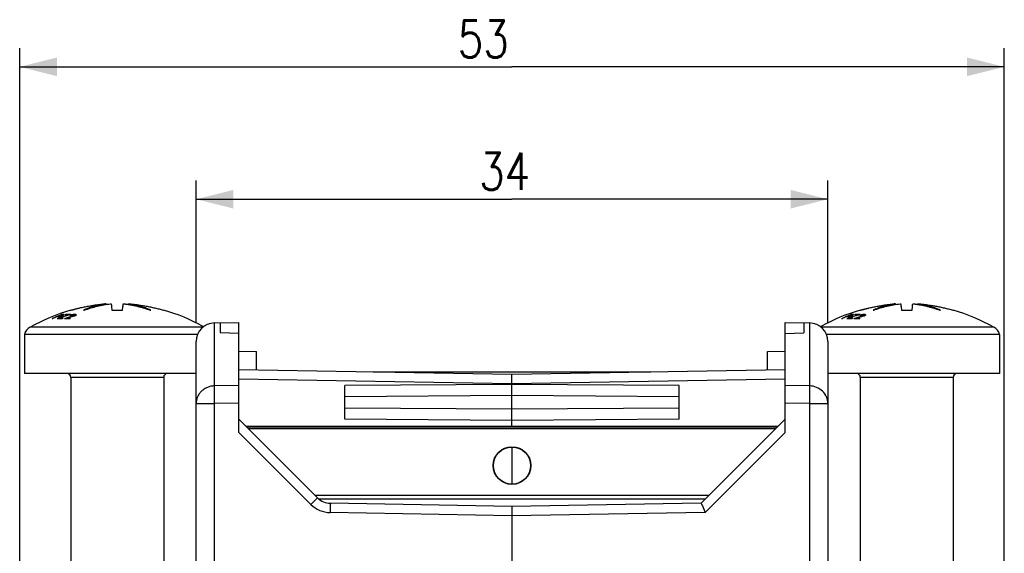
# Model space of a CAD drawing. Header units: millimetres. Extents: x 0 to 420, y 0 to 297.
# Tile 18 of 20: x 215 to 268, y 233 to 262. Entities that reach past the tile are written whole.
import ezdxf

# ---------------------------------------------------------------- set-up
doc = ezdxf.new("R2010")
doc.units = ezdxf.units.MM
doc.header["$LTSCALE"] = 23.1
doc.layers.get('0').update_dxf_attribs({"linetype": 'CONTINUOUS'})
doc.styles.get("Standard").update_dxf_attribs({"font": 'SIMPLEX.SHX', "width": 0.8})
doc.dimstyles.new('DIMSTYLE_1', dxfattribs={"dimtxt": 2, "dimasz": 2, "dimexe": 1, "dimexo": 1, "dimgap": 0.5, "dimtad": 1, "dimdec": 7, "dimdsep": 46, "dimtxsty": 'Standard', "dimblk": '_FILLED', "dimblk1": '_FILLED', "dimblk2": '_FILLED', "dimcen": 0.09, "dimazin": 2, "dimtp": 0.3, "dimtm": 0.3, "dimtfac": 1, "dimtdec": 7, "dimtofl": 0, "dimtmove": 0, "dimatfit": 3, "dimldrblk": '_FILLED', "dimfxl": 0, "dimtolj": 1, "dimarcsym": 0})

# ---------------------------------------------------------------- blocks, each defined once
blk = doc.blocks.new('_FILLED')
at = {"color": 0, "linetype": 'ByBlock'}
blk.add_solid([(0, 0), (-1, 0.25), (-1, -0.25)], dxfattribs=at)
blk = doc.blocks.new('*D4')
at = {"color": 8}
for p, q in [((224.535, 245.78), (224.535, 253.441)), ((258.535, 245.78), (258.535, 253.441)), ((224.535, 252.441), (241.535, 252.441)), ((258.535, 252.441), (241.535, 252.441))]:
    blk.add_line(p, q, dxfattribs=at)
at = {"color": 8, "xscale": 2, "yscale": 2, "zscale": 2, "rotation": 180}
blk.add_blockref('_FILLED', (224.535, 252.441), dxfattribs=at)
at = {"color": 8, "xscale": 2, "yscale": 2, "zscale": 2}
blk.add_blockref('_FILLED', (258.535, 252.441), dxfattribs=at)
at = {"color": 8, "insert": (241.141, 254.941), "char_height": 2, "width": 3.2, "attachment_point": 2, "line_spacing_factor": 0.9}
blk.add_mtext('34', dxfattribs=at)
blk = doc.blocks.new('*D5')
at = {"color": 8}
for p, q in [((215.035, 230.664), (215.035, 260.568)), ((268.035, 230.664), (268.035, 260.568)), ((215.035, 259.568), (241.535, 259.568)), ((268.035, 259.568), (241.535, 259.568))]:
    blk.add_line(p, q, dxfattribs=at)
at = {"color": 8, "xscale": 2, "yscale": 2, "zscale": 2, "rotation": 180}
blk.add_blockref('_FILLED', (215.035, 259.568), dxfattribs=at)
at = {"color": 8, "xscale": 2, "yscale": 2, "zscale": 2}
blk.add_blockref('_FILLED', (268.035, 259.568), dxfattribs=at)
at = {"color": 8, "insert": (239.99, 262.068), "char_height": 2, "width": 3.2, "attachment_point": 2, "line_spacing_factor": 0.9}
blk.add_mtext('53', dxfattribs=at)

msp = doc.modelspace()

# ---------------------------------------------------------------- linework, layer by layer
at = {"color": 7}
for p, q in [((217.78573075, 246.46909512), (217.79971556, 246.46909512)), ((219.68521342, 246.77797013), (219.68306689, 246.81141541)), ((219.96615341, 246.80992942), (219.96613469, 246.80984781)), ((219.96613863, 246.80976935), (219.96628763, 246.8068425)), ((219.96628763, 246.8068425), (219.9663246, 246.80612809)), ((220.00301684, 246.46909512), (220.56756575, 246.46909512)), ((220.60436639, 246.80823583), (220.6044479, 246.80984781)), ((220.6044479, 246.80984781), (220.60443429, 246.80992919)), ((220.88536915, 246.77796988), (220.8875157, 246.81141541)), ((220.88781403, 246.81137502), (220.8875157, 246.81141541)), ((220.88763458, 246.81156336), (220.89055543, 246.81188611)), ((220.89055543, 246.81188611), (220.89529965, 246.8118981)), ((222.77086703, 246.46909512), (222.78485184, 246.46909512)), ((260.28573075, 246.46909512), (260.29971556, 246.46909512)), ((262.18521342, 246.77797013), (262.18306689, 246.81141541)), ((262.46615341, 246.80992942), (262.46613469, 246.80984781)), ((262.46613863, 246.80976935), (262.46628763, 246.8068425)), ((262.46628763, 246.8068425), (262.4663246, 246.80612809)), ((262.50301684, 246.46909512), (263.06756575, 246.46909512)), ((263.10436639, 246.80823583), (263.1044479, 246.80984781)), ((263.1044479, 246.80984781), (263.10443429, 246.80992919)), ((263.38536915, 246.77796988), (263.3875157, 246.81141541)), ((263.38781403, 246.81137502), (263.3875157, 246.81141541)), ((263.38763458, 246.81156336), (263.39055543, 246.81188611)), ((263.39055543, 246.81188611), (263.39529965, 246.8118981)), ((265.27086702, 246.46909512), (265.28485184, 246.46909512)), ((217.09639579, 246.13953258), (217.09639579, 246.111819)), ((217.13159062, 246.04377284), (217.13159062, 246.00488905)), ((217.15216336, 246.03513147), (217.15216336, 246.00522253)), ((217.19112891, 246.14043031), (217.19112891, 246.12477189)), ((217.21685876, 246.14481141), (217.21685876, 246.13188858)), ((217.24837466, 246.15394598), (217.24837466, 246.14185842)), ((217.28191994, 246.22992319), (217.28191994, 246.20981422)), ((217.28567658, 246.16782272), (217.28567658, 246.15460958)), ((217.31799259, 246.18173007), (217.31799259, 246.16739817)), ((217.34532262, 246.1956683), (217.34532262, 246.17916072)), ((217.35689467, 246.18490213), (217.34790831, 246.18026866)), ((217.35689469, 246.20507716), (217.35689469, 246.18490206)), ((217.40158283, 246.23236858), (217.40158283, 246.21196054)), ((217.48463378, 246.02896007), (217.48463378, 246.00414533)), ((217.51245014, 246.22947052), (217.51245014, 246.20902177)), ((217.55005549, 246.03073648), (217.55005549, 246.00526443)), ((217.71145077, 246.19811487), (217.69755466, 246.19453302)), ((217.697562, 246.20853341), (217.697562, 246.19450385)), ((217.79841451, 246.19924526), (217.79841451, 246.18226044)), ((217.86511682, 246.21814407), (217.86511682, 246.20191095)), ((217.91482336, 246.22767712), (217.91482336, 246.20882452)), ((217.92605628, 246.15419974), (217.92605628, 246.13506178)), ((217.97640319, 246.17257234), (217.97640319, 246.15046638)), ((217.98056526, 246.23259782), (217.98056526, 246.20761892)), ((218.00253686, 246.16116347), (217.98330031, 246.15271253)), ((217.99339894, 246.18182632), (217.99339894, 246.15715568)), ((218.00253709, 246.1959215), (218.00253709, 246.16116275)), ((218.01327607, 246.23253513), (218.01327607, 246.16585373)), ((218.05384447, 246.22754386), (218.05384447, 246.18863541)), ((218.06955955, 246.217948), (218.06827899, 246.19898621)), ((259.59639579, 246.13953258), (259.59639579, 246.111819)), ((259.63159062, 246.04377284), (259.63159062, 246.00488905)), ((259.65216336, 246.03513147), (259.65216336, 246.00522253)), ((259.69112891, 246.14043031), (259.69112891, 246.12477189)), ((259.71685876, 246.14481141), (259.71685876, 246.13188858)), ((259.74837466, 246.15394598), (259.74837466, 246.14185842)), ((259.78191994, 246.22992319), (259.78191994, 246.20981422)), ((259.78567658, 246.16782272), (259.78567658, 246.15460958)), ((259.81799259, 246.18173007), (259.81799259, 246.16739817)), ((259.84532262, 246.1956683), (259.84532262, 246.17916072)), ((259.85689467, 246.18490213), (259.84790831, 246.18026866)), ((259.85689469, 246.20507716), (259.85689469, 246.18490206)), ((259.90158283, 246.23236858), (259.90158283, 246.21196054)), ((259.98463378, 246.02896007), (259.98463378, 246.00414533)), ((260.01245014, 246.22947052), (260.01245014, 246.20902177)), ((260.05005549, 246.03073648), (260.05005549, 246.00526443)), ((260.21145077, 246.19811487), (260.19755466, 246.19453302)), ((260.197562, 246.20853341), (260.197562, 246.19450385)), ((260.29841451, 246.19924526), (260.29841451, 246.18226044)), ((260.36511682, 246.21814407), (260.36511682, 246.20191095)), ((260.41482336, 246.22767712), (260.41482336, 246.20882452)), ((260.42605628, 246.15419974), (260.42605628, 246.13506178)), ((260.47640319, 246.17257234), (260.47640319, 246.15046638)), ((260.48056526, 246.23259782), (260.48056526, 246.20761892)), ((260.50253686, 246.16116347), (260.48330031, 246.15271253)), ((260.49339894, 246.18182632), (260.49339894, 246.15715568)), ((260.50253709, 246.1959215), (260.50253709, 246.16116275)), ((260.51327607, 246.23253513), (260.51327607, 246.16585373)), ((260.55384447, 246.22754386), (260.55384447, 246.18863541)), ((260.56955955, 246.217948), (260.56827899, 246.19898621)), ((224.90092926, 245.55318068), (215.60577451, 245.55318068)), ((225.51783889, 245.78018446), (226.83529129, 245.80318068)), ((225.51783889, 242.39022513), (225.51783889, 245.78018446)), ((225.83529129, 245.78572562), (225.83529129, 245.25268943)), ((226.83529129, 239.8873477), (226.83529129, 245.80318068)), ((256.23529129, 239.8873477), (256.23529129, 245.80318068)), ((256.23529129, 245.80318068), (257.5527437, 245.78018446)), ((257.23529129, 245.78572562), (257.23529129, 245.25268943)), ((257.5527437, 245.78018446), (257.5527437, 242.39022513)), ((267.46480808, 245.55318068), (258.16777555, 245.55318068)), ((215.28529129, 245.15983837), (215.28529129, 243.05318068)), ((224.61020617, 245.15983837), (215.28529129, 245.15983837)), ((226.83529129, 245.21377414), (225.83529129, 245.25268943)), ((256.23529129, 245.21377414), (257.23529129, 245.25268943)), ((267.78529129, 245.15983837), (258.45938476, 245.15983837)), ((267.78529129, 245.15983837), (267.78529129, 243.05318068)), ((224.53529129, 157.08261405), (224.53529129, 244.78033677)), ((258.53529129, 244.78033677), (258.53529129, 157.08261405)), ((226.83529129, 244.25318068), (227.78529129, 244.23659837)), ((227.78529129, 243.24318782), (227.78529129, 244.23659837)), ((255.28529129, 244.23659837), (256.23529129, 244.25318068)), ((255.28529129, 243.24318782), (255.28529129, 244.23659837)), ((224.53529129, 243.05318068), (215.28529212, 243.05318068)), ((217.78529129, 242.85318068), (217.78529129, 231.23475374)), ((222.78529129, 242.85318068), (217.78529129, 242.85318068)), ((222.78529129, 242.85318068), (222.78529129, 232.63035282)), ((241.53529129, 243.00318068), (226.83529129, 243.25977014)), ((241.53529129, 242.50325683), (226.83529129, 242.75984629)), ((249.00629513, 243.13358754), (234.06428746, 243.13358754)), ((256.23529129, 243.25977014), (241.53529129, 243.00318068)), ((241.53529129, 240.20318068), (241.53529129, 243.00318068)), ((256.23529129, 242.75984629), (241.53529129, 242.50325683)), ((267.78529047, 243.05318068), (258.53529129, 243.05318068)), ((260.28529129, 242.85318068), (260.28529129, 232.62920796)), ((265.28529129, 242.85318068), (260.28529129, 242.85318068)), ((265.28529129, 242.85318068), (265.28529129, 231.23439546)), ((226.83529129, 242.40702782), (225.51783889, 242.39022513)), ((241.53529129, 242.47534739), (232.53529129, 242.41027627)), ((232.53529129, 240.5960851), (232.53529129, 242.41027627)), ((250.53529129, 242.41027627), (241.53529129, 242.47534739)), ((250.53529129, 240.5960851), (250.53529129, 242.41027627)), ((257.5527437, 242.39022513), (256.23529129, 242.40702782)), ((241.53529129, 241.87534739), (232.53529129, 241.81027627)), ((250.53529129, 241.81027627), (241.53529129, 241.87534739)), ((224.53529129, 241.43766042), (225.51783889, 241.43766042)), ((226.83529129, 241.45446311), (225.51783889, 241.43766042)), ((225.51783889, 157.08261405), (225.51783889, 241.43766042)), ((241.53529129, 241.13101398), (232.53529129, 241.1960851)), ((250.53529129, 241.1960851), (241.53529129, 241.13101398)), ((257.5527437, 241.43766042), (256.23529129, 241.45446311)), ((257.5527437, 241.43766042), (257.5527437, 157.08261405)), ((257.5527437, 241.43766042), (258.53529129, 241.43766042)), ((231.07195004, 236.36652193), (226.83529129, 240.60318068)), ((255.83529129, 240.20318068), (227.23529129, 240.20318068)), ((255.80733273, 240.17522211), (227.26324986, 240.17522211)), ((241.53529129, 240.53101398), (232.53529129, 240.5960851)), ((250.53529129, 240.5960851), (241.53529129, 240.53101398)), ((256.23529129, 240.60318068), (251.71294286, 236.08083225)), ((230.70967045, 236.01296854), (226.83529129, 239.8873477)), ((255.70734796, 240.07523734), (227.36323463, 240.07523734)), ((256.23529129, 239.8873477), (251.93237761, 235.58443402)), ((241.53529129, 239.10276587), (241.53529129, 237.10359549)), ((230.93269677, 236.50577521), (252.13788582, 236.50577521)), ((251.93529129, 236.30318068), (231.14157033, 236.30318068)), ((241.53529129, 235.90318068), (231.76160441, 236.07378102)), ((251.71294286, 236.08083225), (241.53529129, 235.90318068)), ((241.53529129, 235.90318068), (241.53529129, 155.80318068)), ((241.53529129, 235.4029522), (231.74415201, 235.57385717)), ((251.93237761, 235.58443402), (241.53529129, 235.4029522))]:
    msp.add_line(p, q, dxfattribs=at)
for radius in [1.01483568, 1]:
    msp.add_circle((241.53529129, 238.10318068), radius, dxfattribs=at)
for centre, radius, start, end in [((220.54210704, 236.85647894), 10, 106.000016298, 119.579665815), ((223.35118763, 247.00702488), 3.39110838, 185.020456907, 189.127355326), ((217.21898215, 247.00708114), 3.39152489, 350.872812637, 354.969157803), ((220.02847555, 236.85647894), 10, 60.665903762, 73.999983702), ((263.04210704, 236.85647894), 10, 106.000016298, 119.337781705), ((265.85118763, 247.00702488), 3.39110838, 185.020456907, 189.127355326), ((259.71898215, 247.00708114), 3.39152489, 350.872812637, 354.969157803), ((262.52847555, 236.85647894), 10, 60.420334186, 73.999983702), ((220.54590563, 238.27918362), 8.5946781, 114.166864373, 116.019363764), ((216.86804564, 244.4355957), 1.5698818, 92.281426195, 93.374604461), ((220.57361657, 238.28463315), 8.59014172, 114.350404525, 116.017769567), ((220.52814642, 238.31818408), 8.55182521, 113.690341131, 114.16528235), ((217.09410119, 244.53482055), 1.57701562, 89.916632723, 92.265416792), ((220.61521783, 239.3876812), 7.51260371, 117.626403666, 118.300999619), ((217.18721279, 243.1899401), 2.81553491, 90.713272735, 92.722763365), ((220.51909698, 238.33885845), 8.52925706, 112.507260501, 113.690475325), ((220.54961958, 238.33830041), 8.53135264, 112.695219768, 113.876628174), ((217.1587248, 244.56107956), 1.57968315, 88.824606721, 92.261286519), ((217.09408689, 244.5357956), 1.5760406, 89.002966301, 89.91606127), ((217.51159188, 242.97569959), 3.16006635, 96.438860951, 97.090718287), ((219.95105664, 237.41305343), 9.07957633, 104.370656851, 108.091075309), ((217.18712923, 243.19124712), 2.81422695, 87.277005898, 90.711902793), ((219.97445372, 237.39141164), 9.09281119, 104.501568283, 108.082554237), ((217.24574113, 243.21695186), 2.81973282, 87.282695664, 91.901809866), ((219.04328007, 239.0292796), 7.33324498, 104.481516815, 104.903634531), ((217.93234218, 241.86508287), 4.33912351, 99.490915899, 99.835555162), ((219.99538617, 237.40235384), 9.16105955, 107.323576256, 107.704258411), ((219.57249154, 238.07639263), 8.40525951, 106.051868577, 106.275543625), ((220.65282655, 237.05954691), 9.71073566, 110.288359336, 110.52318635), ((220.50962369, 238.36148305), 8.50472937, 112.303872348, 112.506647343), ((217.3203047, 244.62475248), 1.58554592, 88.828952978, 92.252920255), ((220.65694972, 237.06731516), 9.69249224, 110.233571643, 110.468757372), ((217.37417642, 244.64446034), 1.58814474, 89.011204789, 93.330227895), ((220.67546323, 238.33559975), 8.53430549, 113.166770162, 113.402964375), ((220.70511707, 238.33535827), 8.5330809, 113.168376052, 113.483444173), ((220.10365967, 240.75336759), 6.10139822, 116.877391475, 117.165486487), ((220.88485736, 239.38341311), 7.51744235, 117.794858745, 118.30087396), ((218.71401798, 244.52411468), 2.16042091, 128.915635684, 129.31117637), ((217.04994934, 245.94657081), 0.40129912, 40.103753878, 41.022804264), ((220.15584042, 240.74550072), 6.11728576, 117.035877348, 117.228932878), ((219.21218646, 243.48244744), 3.27544415, 123.520544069, 124.112811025), ((217.21161786, 245.6778641), 0.58614155, 69.619793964, 71.089304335), ((218.40002236, 245.35537278), 1.31494982, 138.463356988, 139.282984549), ((220.76370052, 240.63490275), 6.31253777, 121.295567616, 121.747980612), ((217.58937916, 241.79372117), 4.21175349, 90.534960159, 92.003357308), ((220.5331792, 239.55371856), 7.327378, 114.346404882, 114.766180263), ((217.59729973, 243.36132493), 2.84897327, 87.98320618, 92.689383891), ((220.22887428, 237.19709285), 9.24839092, 104.418144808, 107.261080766), ((217.64613015, 243.38067803), 2.85192725, 87.313357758, 92.686642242), ((217.58933041, 241.79434357), 4.21113067, 87.996661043, 90.534375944), ((220.1977386, 237.21968854), 9.20026042, 104.196116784, 106.725303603), ((217.63182514, 241.81252274), 4.21900621, 88.000475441, 91.11053381), ((220.8023298, 239.54979236), 7.33169321, 114.346504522, 114.934240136), ((221.05809808, 240.63490275), 6.31253777, 121.295567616, 121.747980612), ((220.93859604, 239.00673249), 7.84811951, 113.585616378, 113.921970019), ((217.89533856, 241.92288461), 4.26007378, 91.320918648, 91.871063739), ((220.79657186, 237.34557133), 9.33145381, 108.478474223, 108.749613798), ((220.39974932, 237.14513711), 9.42039368, 105.608221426, 106.029881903), ((219.8203406, 237.61135732), 8.81025086, 102.719523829, 102.996545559), ((219.42264382, 238.23135864), 8.13723735, 100.678554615, 101.034926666), ((218.49731895, 240.19887981), 6.03810784, 95.392228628, 95.863128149), ((218.36179429, 240.69765002), 5.54806117, 93.940122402, 94.620953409), ((220.99876613, 237.81214224), 8.88996452, 109.875332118, 110.220748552), ((217.94625361, 241.94823147), 4.26206725, 89.78013002, 90.21986998), ((220.8331328, 237.39028071), 9.21421492, 108.016238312, 108.290094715), ((217.58551029, 243.59011309), 2.64715162, 81.101149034, 81.810094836), ((220.89285193, 240.83648905), 6.08107376, 118.476580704, 118.658913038), ((217.98874289, 241.96608727), 4.26651839, 89.670537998, 90.109818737), ((219.97659517, 244.90609645), 2.35808269, 146.839897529, 147.24805475), ((217.12562409, 245.50639176), 1.11553918, 38.178496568, 38.800527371), ((221.12295108, 239.03219468), 7.78197795, 113.455249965, 113.639430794), ((217.68026778, 243.35852194), 2.89324149, 82.581229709, 83.390682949), ((220.94132398, 240.83656755), 6.07947829, 118.478365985, 118.660749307), ((220.51762241, 242.76774118), 4.21577107, 125.520581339, 125.952794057), ((217.41596597, 245.16522754), 1.23911457, 58.165447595, 59.016866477), ((263.04590563, 238.27918362), 8.5946781, 114.166864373, 116.019363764), ((259.36804564, 244.4355957), 1.5698818, 92.281426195, 93.374604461), ((263.07361657, 238.28463315), 8.59014172, 114.350404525, 116.017769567), ((263.02814642, 238.31818408), 8.55182521, 113.690341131, 114.16528235), ((259.59410119, 244.53482055), 1.57701562, 89.916632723, 92.265416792), ((263.11521783, 239.3876812), 7.51260371, 117.626403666, 118.300999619), ((259.68721279, 243.1899401), 2.81553491, 90.713272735, 92.722763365), ((263.01909698, 238.33885845), 8.52925706, 112.507260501, 113.690475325), ((263.04961958, 238.33830041), 8.53135264, 112.695219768, 113.876628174), ((259.6587248, 244.56107956), 1.57968315, 88.824606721, 92.261286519), ((259.59408689, 244.5357956), 1.5760406, 89.002966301, 89.91606127), ((260.01159188, 242.97569959), 3.16006635, 96.438860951, 97.090718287), ((262.45105664, 237.41305343), 9.07957633, 104.370656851, 108.091075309), ((259.68712923, 243.19124712), 2.81422695, 87.277005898, 90.711902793), ((262.47445372, 237.39141164), 9.09281119, 104.501568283, 108.082554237), ((259.74574113, 243.21695186), 2.81973282, 87.282695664, 91.901809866), ((261.54328007, 239.0292796), 7.33324498, 104.481516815, 104.903634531), ((260.43234218, 241.86508287), 4.33912351, 99.490915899, 99.835555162), ((262.49538617, 237.40235384), 9.16105955, 107.323576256, 107.704258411), ((262.07249154, 238.07639263), 8.40525951, 106.051868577, 106.275543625), ((263.15282655, 237.05954691), 9.71073566, 110.288359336, 110.52318635), ((263.00962369, 238.36148305), 8.50472937, 112.303872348, 112.506647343), ((259.8203047, 244.62475248), 1.58554592, 88.828952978, 92.252920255), ((263.15694972, 237.06731516), 9.69249224, 110.233571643, 110.468757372), ((259.87417642, 244.64446034), 1.58814474, 89.011204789, 93.330227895), ((263.17546323, 238.33559975), 8.53430549, 113.166770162, 113.402964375), ((263.20511707, 238.33535827), 8.5330809, 113.168376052, 113.483444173), ((262.60365967, 240.75336759), 6.10139822, 116.877391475, 117.165486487), ((263.38485736, 239.38341311), 7.51744235, 117.794858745, 118.30087396), ((261.21401798, 244.52411468), 2.16042091, 128.915635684, 129.31117637), ((259.54994934, 245.94657081), 0.40129912, 40.103753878, 41.022804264), ((262.65584042, 240.74550072), 6.11728576, 117.035877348, 117.228932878), ((261.71218646, 243.48244744), 3.27544415, 123.520544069, 124.112811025), ((259.71161786, 245.6778641), 0.58614155, 69.619793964, 71.089304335), ((260.90002236, 245.35537278), 1.31494982, 138.463356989, 139.282984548), ((263.26370052, 240.63490275), 6.31253777, 121.295567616, 121.747980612), ((260.08937916, 241.79372117), 4.21175349, 90.534960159, 92.003357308), ((263.0331792, 239.55371856), 7.327378, 114.346404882, 114.766180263), ((260.09729973, 243.36132493), 2.84897327, 87.98320618, 92.689383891), ((262.72887428, 237.19709285), 9.24839092, 104.418144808, 107.261080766), ((260.14613015, 243.38067803), 2.85192725, 87.313357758, 92.686642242), ((260.08933041, 241.79434357), 4.21113067, 87.996661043, 90.534375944), ((262.6977386, 237.21968854), 9.20026042, 104.196116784, 106.725303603), ((260.13182514, 241.81252274), 4.21900621, 88.000475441, 91.11053381), ((263.3023298, 239.54979236), 7.33169321, 114.346504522, 114.934240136), ((263.55809808, 240.63490275), 6.31253777, 121.295567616, 121.747980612), ((263.43859604, 239.00673249), 7.84811951, 113.585616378, 113.921970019), ((260.39533856, 241.92288461), 4.26007378, 91.320918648, 91.871063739), ((263.29657186, 237.34557133), 9.33145381, 108.478474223, 108.749613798), ((262.89974932, 237.14513711), 9.42039368, 105.608221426, 106.029881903), ((262.3203406, 237.61135732), 8.81025086, 102.719523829, 102.996545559), ((261.92264382, 238.23135864), 8.13723735, 100.678554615, 101.034926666), ((260.99731895, 240.19887981), 6.03810784, 95.392228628, 95.863128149), ((260.86179429, 240.69765002), 5.54806117, 93.940122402, 94.620953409), ((263.49876613, 237.81214224), 8.88996452, 109.875332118, 110.220748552), ((260.44625361, 241.94823147), 4.26206725, 89.78013002, 90.21986998), ((263.3331328, 237.39028071), 9.21421492, 108.016238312, 108.290094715), ((260.08551029, 243.59011309), 2.64715162, 81.101149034, 81.810094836), ((263.39285193, 240.83648905), 6.08107376, 118.476580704, 118.658913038), ((260.48874289, 241.96608727), 4.26651839, 89.670537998, 90.109818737), ((262.47659517, 244.90609645), 2.35808269, 146.839897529, 147.24805475), ((259.62562409, 245.50639176), 1.11553918, 38.178496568, 38.800527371), ((263.62295108, 239.03219468), 7.78197795, 113.455249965, 113.639430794), ((260.18026778, 243.35852194), 2.89324149, 82.581229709, 83.390682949), ((263.44132398, 240.83656755), 6.07947829, 118.478365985, 118.660749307), ((263.01762241, 242.76774118), 4.21577107, 125.520581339, 125.952794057), ((259.91596597, 245.16522754), 1.23911457, 58.165447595, 59.016866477), ((215.95131779, 244.94441156), 0.7, 119.579665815, 162.076157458), ((225.53529129, 244.78033677), 1, 91, 180), ((257.53529129, 244.78033677), 1, 0, 89), ((267.1192648, 244.94441156), 0.7, 17.923842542, 60.420334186), ((217.58529129, 242.85318068), 0.2, 0, 90), ((222.98529129, 242.85318068), 0.2, 90, 180), ((260.08529129, 242.85318068), 0.2, 0, 90), ((265.48529129, 242.85318068), 0.2, 90, 180), ((231.77033062, 237.07362872), 1.5, 225, 269), ((231.77905682, 237.07362872), 1, 225, 269)]:
    msp.add_arc(centre, radius, start, end, dxfattribs=at)
for points, knots in [([(217.79971556, 246.46909512), (217.7884103, 246.4658872), (217.8370029, 246.47967612), (217.85710562, 246.48517447), (217.88743677, 246.49358812), (217.91623808, 246.50142279), (217.94566448, 246.50934354), (217.98455197, 246.51969282), (218.0334274, 246.53245683), (218.09208087, 246.54740235), (218.15084947, 246.56200021), (218.20970428, 246.57624394), (218.28829647, 246.59476365), (218.38674913, 246.61702517), (218.50521156, 246.64231111), (218.62397731, 246.66616365), (218.74302809, 246.68857685), (218.86234577, 246.70954477), (218.96198463, 246.72580854), (219.04181101, 246.73809048), (219.10173695, 246.74693657), (219.1617163, 246.75541621), (219.22174689, 246.7635283), (219.28182655, 246.7712716), (219.34195308, 246.77864466), (219.3920958, 246.78447896), (219.43223121, 246.78895941), (219.46234317, 246.79222595), (219.4924654, 246.79539858), (219.52259686, 246.79847616), (219.54771419, 246.80096256), (219.56781376, 246.80290399), (219.58289348, 246.80433536), (219.59797434, 246.80574203), (219.61305055, 246.80712604), (219.62813753, 246.80848998), (219.64070332, 246.80960466), (219.65069268, 246.81044338), (219.65790668, 246.81099763), (219.66456618, 246.81144322), (219.67045175, 246.81173933), (219.67536207, 246.81191706), (219.67878836, 246.81198253), (219.68087882, 246.8119262), (219.68191333, 246.8118567), (219.68258696, 246.81175177), (219.6829442, 246.81165447), (219.68303598, 246.8115716)], [0, 0, 0, 0, 0.0183864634, 0.0309369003, 0.0473643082, 0.0632130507, 0.0788760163, 0.0947201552, 0.1262804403, 0.1578581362, 0.1894376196, 0.2210185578, 0.2526009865, 0.3157693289, 0.3789417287, 0.4421173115, 0.505295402, 0.5684754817, 0.6316571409, 0.6632486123, 0.6948403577, 0.7264323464, 0.7580245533, 0.7896169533, 0.821209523, 0.8528022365, 0.8685986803, 0.884395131, 0.9001915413, 0.915988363, 0.9317838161, 0.939681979, 0.9475823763, 0.9554835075, 0.9633798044, 0.971269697, 0.9791847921, 0.9831172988, 0.9869539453, 0.9905048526, 0.9935599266, 0.9961729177, 0.9981946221, 0.9989159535, 0.9994497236, 0.9998065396, 1, 1, 1, 1]), ([(218.47421815, 246.46909512), (218.47413281, 246.46906858), (218.47399115, 246.46901994), (218.47384304, 246.46895157), (218.47374296, 246.4688727), (218.47378984, 246.468783), (218.47389628, 246.46874893), (218.47411874, 246.46868524), (218.47466644, 246.46861659), (218.47546272, 246.46854294), (218.47658271, 246.46839841), (218.47771238, 246.46818806), (218.47888201, 246.46788043), (218.48005377, 246.46761538), (218.4814644, 246.46746733), (218.4831859, 246.46739555), (218.48592159, 246.46737964), (218.48964481, 246.46748818), (218.49622946, 246.46792711), (218.50131934, 246.46855732), (218.5048275, 246.46909512)], [0, 0, 0, 0, 0.0084196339, 0.013685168, 0.0164261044, 0.0183848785, 0.0217145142, 0.026659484, 0.0403446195, 0.0733678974, 0.1021964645, 0.1466409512, 0.181503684, 0.2161265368, 0.2596880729, 0.3148654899, 0.3784249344, 0.5173617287, 0.6656546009, 1, 1, 1, 1]), ([(219.68306689, 246.81141541), (219.69073017, 246.8124526), (219.65821233, 246.80805512), (219.64476059, 246.80603467), (219.62473784, 246.80313931), (219.60564147, 246.80024454), (219.58609998, 246.797188), (219.56040886, 246.79306904), (219.52814321, 246.78766346), (219.48953635, 246.78084866), (219.45096591, 246.77368639), (219.41245057, 246.7661827), (219.36115865, 246.75572011), (219.29718306, 246.74178898), (219.220673, 246.7237169), (219.14442977, 246.70429168), (219.06847521, 246.68351784), (218.99283136, 246.66139959), (218.89237888, 246.63010959), (218.76770642, 246.58765255), (218.61981237, 246.53142386), (218.52251713, 246.49045168), (218.47421815, 246.46909512)], [0, 0, 0, 0, 0.0184050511, 0.0304526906, 0.0464875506, 0.0623070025, 0.0776382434, 0.0932479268, 0.1243366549, 0.1554493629, 0.1865687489, 0.2176987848, 0.2488400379, 0.31115667, 0.3735216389, 0.4359370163, 0.4984044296, 0.560924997, 0.6234992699, 0.7488030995, 0.8743111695, 1, 1, 1, 1]), ([(218.5048275, 246.46909512), (218.62162153, 246.51149994), (218.85592434, 246.58963276), (219.32714297, 246.71801315), (219.68641925, 246.78321737), (219.92619046, 246.81141541)], [0, 0, 0, 0, 0.2544890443, 0.5055310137, 1, 1, 1, 1]), ([(219.92619046, 246.81141541), (219.92877853, 246.81154174), (219.93385617, 246.81174814), (219.94123061, 246.81191939), (219.9480333, 246.81194432), (219.95400187, 246.81182815), (219.95892374, 246.81157274), (219.96259019, 246.81120767), (219.96483358, 246.8107811), (219.96587828, 246.81035808), (219.96613766, 246.81005722), (219.96614261, 246.80992895)], [0, 0, 0, 0, 0.1928465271, 0.3781909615, 0.54897525, 0.6990596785, 0.8225683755, 0.9153130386, 0.9740435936, 0.9904462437, 1, 1, 1, 1]), ([(219.9663246, 246.80612809), (219.96664783, 246.79990153), (219.96844511, 246.7679169), (219.97084686, 246.73596651), (219.97308918, 246.71026418)], [0, 0, 0, 0, 0.1946297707, 1, 1, 1, 1]), ([(220.59744166, 246.70967161), (220.59832363, 246.7197591), (220.60103216, 246.75258445), (220.60320587, 246.78545454), (220.60436639, 246.80823583)], [0, 0, 0, 0, 0.3074364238, 1, 1, 1, 1]), ([(220.60443997, 246.80992895), (220.60444489, 246.81005719), (220.60470408, 246.81035807), (220.60574836, 246.81078085), (220.60799062, 246.81120747), (220.61165637, 246.81157266), (220.61657768, 246.81182799), (220.62254655, 246.81194429), (220.6293501, 246.81191941), (220.63672567, 246.81174818), (220.64180405, 246.81154174), (220.64439212, 246.81141541)], [0, 0, 0, 0, 0.009551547, 0.0259492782, 0.0846449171, 0.1773553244, 0.3008769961, 0.4509420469, 0.621754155, 0.8071536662, 1, 1, 1, 1]), ([(220.64439212, 246.81141541), (220.63557195, 246.8124527), (220.67300224, 246.80805436), (220.68849514, 246.8060347), (220.71155961, 246.8031389), (220.733566, 246.80024416), (220.75609521, 246.79718767), (220.7857297, 246.79306811), (220.82297275, 246.78766174), (220.86757026, 246.78084674), (220.91216889, 246.77368426), (220.95674923, 246.76618036), (221.01620141, 246.75571404), (221.09048437, 246.74177675), (221.17951477, 246.72370243), (221.26847888, 246.70427472), (221.35737391, 246.68349809), (221.44619799, 246.66137674), (221.56471502, 246.63004646), (221.71272116, 246.58751458), (221.88975927, 246.53124445), (222.00713213, 246.49037957), (222.06575509, 246.46909512)], [0, 0, 0, 0, 0.0181831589, 0.0300893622, 0.0459377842, 0.0615769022, 0.0767373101, 0.0921764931, 0.1229373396, 0.153737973, 0.1845621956, 0.2154148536, 0.2462974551, 0.3081570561, 0.3701519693, 0.4322929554, 0.4945909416, 0.5570570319, 0.6197025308, 0.7455750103, 0.8723071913, 1, 1, 1, 1]), ([(222.09636444, 246.46909512), (221.90381069, 246.55423742), (221.60582345, 246.66158063), (221.19787945, 246.76176238), (220.99137591, 246.79735097), (220.88781403, 246.81137502)], [0, 0, 0, 0, 0.5014501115, 0.75108932, 1, 1, 1, 1]), ([(220.89529965, 246.8118981), (220.89896102, 246.81180208), (220.90720151, 246.81138101), (220.92041918, 246.81046926), (220.93492397, 246.80914377), (220.95480293, 246.80738833), (220.97962961, 246.80509999), (221.00942382, 246.80227608), (221.03920484, 246.79935481), (221.07890161, 246.79533753), (221.12849921, 246.79008459), (221.18797613, 246.78341475), (221.24741084, 246.77638054), (221.30680126, 246.76898384), (221.38592606, 246.75864037), (221.48471133, 246.74481197), (221.60304264, 246.72678833), (221.7211463, 246.70734224), (221.8782861, 246.67952693), (222.07405729, 246.64123221), (222.3077923, 246.58968374), (222.54018692, 246.53259084), (222.69415518, 246.49086248), (222.77086703, 246.46909512)], [0, 0, 0, 0, 0.0057539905, 0.0129600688, 0.0208135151, 0.0286349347, 0.0443117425, 0.0599812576, 0.0756514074, 0.0913221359, 0.1226633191, 0.1540044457, 0.185345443, 0.2166862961, 0.2480269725, 0.3107074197, 0.3733868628, 0.4360650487, 0.4987416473, 0.6240861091, 0.7494176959, 0.8747279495, 1, 1, 1, 1]), ([(222.06575509, 246.46909512), (222.06606648, 246.46892051), (222.06693617, 246.46876457), (222.06882572, 246.46858661), (222.07129984, 246.4684451), (222.0740636, 246.46816679), (222.0772556, 246.46780653), (222.08096914, 246.46743761), (222.08516272, 246.46735962), (222.08891303, 246.46746321), (222.09205938, 246.46774256), (222.09449669, 246.46822433), (222.09586636, 246.4687491), (222.09636444, 246.46909512)], [0, 0, 0, 0, 0.0346107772, 0.0832727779, 0.185387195, 0.2740582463, 0.3527146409, 0.4967837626, 0.6356429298, 0.7589464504, 0.8605228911, 0.9412050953, 1, 1, 1, 1]), ([(260.29971556, 246.46909512), (260.2884103, 246.4658872), (260.3370029, 246.47967612), (260.35710562, 246.48517447), (260.38743677, 246.49358812), (260.41623808, 246.50142279), (260.44566448, 246.50934354), (260.48455197, 246.51969282), (260.5334274, 246.53245683), (260.59208087, 246.54740235), (260.65084947, 246.56200021), (260.70970428, 246.57624394), (260.78829647, 246.59476365), (260.88674913, 246.61702517), (261.00521156, 246.64231111), (261.12397731, 246.66616365), (261.24302809, 246.68857685), (261.36234577, 246.70954477), (261.46198463, 246.72580854), (261.54181101, 246.73809048), (261.60173695, 246.74693657), (261.6617163, 246.75541621), (261.72174689, 246.7635283), (261.78182655, 246.7712716), (261.84195308, 246.77864466), (261.8920958, 246.78447896), (261.93223121, 246.78895941), (261.96234317, 246.79222595), (261.9924654, 246.79539858), (262.02259686, 246.79847616), (262.04771419, 246.80096256), (262.06781376, 246.80290399), (262.08289348, 246.80433536), (262.09797434, 246.80574203), (262.11305055, 246.80712604), (262.12813753, 246.80848998), (262.14070332, 246.80960466), (262.15069268, 246.81044338), (262.15790668, 246.81099763), (262.16456618, 246.81144322), (262.17045175, 246.81173933), (262.17536207, 246.81191706), (262.17878836, 246.81198253), (262.18087882, 246.8119262), (262.18191333, 246.8118567), (262.18258696, 246.81175177), (262.1829442, 246.81165447), (262.18303598, 246.8115716)], [0, 0, 0, 0, 0.0183864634, 0.0309369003, 0.0473643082, 0.0632130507, 0.0788760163, 0.0947201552, 0.1262804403, 0.1578581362, 0.1894376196, 0.2210185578, 0.2526009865, 0.3157693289, 0.3789417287, 0.4421173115, 0.505295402, 0.5684754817, 0.6316571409, 0.6632486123, 0.6948403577, 0.7264323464, 0.7580245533, 0.7896169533, 0.821209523, 0.8528022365, 0.8685986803, 0.884395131, 0.9001915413, 0.915988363, 0.9317838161, 0.939681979, 0.9475823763, 0.9554835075, 0.9633798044, 0.971269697, 0.9791847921, 0.9831172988, 0.9869539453, 0.9905048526, 0.9935599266, 0.9961729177, 0.9981946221, 0.9989159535, 0.9994497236, 0.9998065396, 1, 1, 1, 1]), ([(260.97421815, 246.46909512), (260.97413281, 246.46906858), (260.97399115, 246.46901994), (260.97384304, 246.46895157), (260.97374296, 246.4688727), (260.97378984, 246.468783), (260.97389628, 246.46874893), (260.97411874, 246.46868524), (260.97466644, 246.46861659), (260.97546272, 246.46854294), (260.97658271, 246.46839841), (260.97771238, 246.46818806), (260.97888201, 246.46788043), (260.98005377, 246.46761538), (260.9814644, 246.46746733), (260.9831859, 246.46739555), (260.98592159, 246.46737964), (260.98964481, 246.46748818), (260.99622946, 246.46792711), (261.00131934, 246.46855732), (261.0048275, 246.46909512)], [0, 0, 0, 0, 0.0084196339, 0.013685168, 0.0164261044, 0.0183848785, 0.0217145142, 0.026659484, 0.0403446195, 0.0733678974, 0.1021964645, 0.1466409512, 0.181503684, 0.2161265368, 0.2596880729, 0.3148654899, 0.3784249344, 0.5173617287, 0.6656546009, 1, 1, 1, 1]), ([(262.18306689, 246.81141541), (262.19073017, 246.8124526), (262.15821233, 246.80805512), (262.14476059, 246.80603467), (262.12473784, 246.80313931), (262.10564147, 246.80024454), (262.08609998, 246.797188), (262.06040886, 246.79306904), (262.02814321, 246.78766346), (261.98953635, 246.78084866), (261.95096591, 246.77368639), (261.91245057, 246.7661827), (261.86115865, 246.75572011), (261.79718306, 246.74178898), (261.720673, 246.7237169), (261.64442977, 246.70429168), (261.56847521, 246.68351784), (261.49283136, 246.66139959), (261.39237888, 246.63010959), (261.26770642, 246.58765255), (261.11981237, 246.53142386), (261.02251713, 246.49045168), (260.97421815, 246.46909512)], [0, 0, 0, 0, 0.0184050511, 0.0304526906, 0.0464875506, 0.0623070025, 0.0776382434, 0.0932479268, 0.1243366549, 0.1554493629, 0.1865687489, 0.2176987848, 0.2488400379, 0.31115667, 0.3735216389, 0.4359370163, 0.4984044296, 0.560924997, 0.6234992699, 0.7488030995, 0.8743111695, 1, 1, 1, 1]), ([(261.0048275, 246.46909512), (261.12162153, 246.51149994), (261.35592434, 246.58963276), (261.82714297, 246.71801315), (262.18641925, 246.78321737), (262.42619046, 246.81141541)], [0, 0, 0, 0, 0.2544890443, 0.5055310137, 1, 1, 1, 1]), ([(262.42619046, 246.81141541), (262.42877853, 246.81154174), (262.43385617, 246.81174814), (262.44123061, 246.81191939), (262.4480333, 246.81194432), (262.45400187, 246.81182815), (262.45892374, 246.81157274), (262.46259019, 246.81120767), (262.46483358, 246.8107811), (262.46587828, 246.81035808), (262.46613766, 246.81005722), (262.46614261, 246.80992895)], [0, 0, 0, 0, 0.1928465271, 0.3781909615, 0.54897525, 0.6990596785, 0.8225683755, 0.9153130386, 0.9740435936, 0.9904462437, 1, 1, 1, 1]), ([(262.4663246, 246.80612809), (262.46664783, 246.79990153), (262.46844511, 246.7679169), (262.47084686, 246.73596651), (262.47308918, 246.71026418)], [0, 0, 0, 0, 0.1946297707, 1, 1, 1, 1]), ([(263.09744166, 246.70967161), (263.09832363, 246.7197591), (263.10103216, 246.75258445), (263.10320587, 246.78545454), (263.10436639, 246.80823583)], [0, 0, 0, 0, 0.3074364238, 1, 1, 1, 1]), ([(263.10443997, 246.80992895), (263.10444489, 246.81005719), (263.10470408, 246.81035807), (263.10574836, 246.81078085), (263.10799062, 246.81120747), (263.11165637, 246.81157266), (263.11657768, 246.81182799), (263.12254655, 246.81194429), (263.1293501, 246.81191941), (263.13672567, 246.81174818), (263.14180405, 246.81154174), (263.14439212, 246.81141541)], [0, 0, 0, 0, 0.009551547, 0.0259492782, 0.0846449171, 0.1773553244, 0.3008769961, 0.4509420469, 0.621754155, 0.8071536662, 1, 1, 1, 1]), ([(263.14439212, 246.81141541), (263.13557195, 246.8124527), (263.17300224, 246.80805436), (263.18849514, 246.8060347), (263.21155961, 246.8031389), (263.233566, 246.80024416), (263.25609521, 246.79718767), (263.2857297, 246.79306811), (263.32297275, 246.78766174), (263.36757026, 246.78084674), (263.41216889, 246.77368426), (263.45674923, 246.76618036), (263.51620141, 246.75571404), (263.59048437, 246.74177675), (263.67951477, 246.72370243), (263.76847888, 246.70427472), (263.85737391, 246.68349809), (263.94619799, 246.66137674), (264.06471502, 246.63004646), (264.21272116, 246.58751458), (264.38975927, 246.53124445), (264.50713213, 246.49037957), (264.56575509, 246.46909512)], [0, 0, 0, 0, 0.0181831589, 0.0300893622, 0.0459377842, 0.0615769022, 0.0767373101, 0.0921764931, 0.1229373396, 0.153737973, 0.1845621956, 0.2154148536, 0.2462974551, 0.3081570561, 0.3701519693, 0.4322929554, 0.4945909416, 0.5570570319, 0.6197025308, 0.7455750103, 0.8723071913, 1, 1, 1, 1]), ([(264.59636444, 246.46909512), (264.40381069, 246.55423742), (264.10582345, 246.66158063), (263.69787945, 246.76176238), (263.49137591, 246.79735097), (263.38781403, 246.81137502)], [0, 0, 0, 0, 0.5014501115, 0.75108932, 1, 1, 1, 1]), ([(263.39529965, 246.8118981), (263.39896102, 246.81180208), (263.40720151, 246.81138101), (263.42041918, 246.81046926), (263.43492397, 246.80914377), (263.45480293, 246.80738833), (263.47962961, 246.80509999), (263.50942382, 246.80227608), (263.53920484, 246.79935481), (263.57890161, 246.79533753), (263.62849921, 246.79008459), (263.68797613, 246.78341475), (263.74741084, 246.77638054), (263.80680126, 246.76898384), (263.88592606, 246.75864037), (263.98471133, 246.74481197), (264.10304264, 246.72678833), (264.2211463, 246.70734224), (264.3782861, 246.67952693), (264.57405729, 246.64123221), (264.8077923, 246.58968374), (265.04018692, 246.53259084), (265.19415518, 246.49086248), (265.27086702, 246.46909512)], [0, 0, 0, 0, 0.0057539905, 0.0129600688, 0.0208135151, 0.0286349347, 0.0443117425, 0.0599812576, 0.0756514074, 0.0913221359, 0.1226633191, 0.1540044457, 0.185345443, 0.2166862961, 0.2480269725, 0.3107074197, 0.3733868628, 0.4360650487, 0.4987416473, 0.6240861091, 0.7494176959, 0.8747279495, 1, 1, 1, 1]), ([(264.56575509, 246.46909512), (264.56606648, 246.46892051), (264.56693617, 246.46876457), (264.56882572, 246.46858661), (264.57129984, 246.4684451), (264.5740636, 246.46816679), (264.5772556, 246.46780653), (264.58096914, 246.46743761), (264.58516272, 246.46735962), (264.58891303, 246.46746321), (264.59205938, 246.46774256), (264.59449669, 246.46822433), (264.59586636, 246.4687491), (264.59636444, 246.46909512)], [0, 0, 0, 0, 0.0346107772, 0.0832727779, 0.185387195, 0.2740582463, 0.3527146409, 0.4967837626, 0.6356429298, 0.7589464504, 0.8605228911, 0.9412050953, 1, 1, 1, 1]), ([(225.51783889, 242.39022513), (225.45326563, 242.3891513), (225.32423552, 242.3750471), (225.13866762, 242.31875237), (224.96782155, 242.22939334), (224.8181922, 242.11025661), (224.69540979, 241.96575775), (224.60416047, 241.80125715), (224.54795377, 241.62303828), (224.53529129, 241.49925506), (224.53529129, 241.43766042)], [0, 0, 0, 0, 0.127966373, 0.2554624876, 0.3821250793, 0.5077083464, 0.6321232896, 0.7554548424, 0.877953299, 1, 1, 1, 1]), ([(225.51783889, 241.43766042), (225.51652048, 241.54106428), (225.51452634, 241.73767084), (225.51338421, 242.00808366), (225.5139679, 242.20234633), (225.5157604, 242.32325865), (225.51700647, 242.37037162), (225.51783889, 242.39022513)], [0, 0, 0, 0, 0.3256662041, 0.6191806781, 0.8515919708, 0.9374223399, 1, 1, 1, 1]), ([(258.53529129, 241.43766042), (258.53529129, 241.56046014), (258.48355301, 241.81050421), (258.26386706, 242.12482741), (257.93793836, 242.33616926), (257.68110331, 242.38809056), (257.5527437, 242.39022513)], [0, 0, 0, 0, 0.2444758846, 0.4921578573, 0.7444198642, 1, 1, 1, 1]), ([(257.5527437, 242.39022513), (257.5547178, 242.34314203), (257.55638571, 242.222204), (257.55765474, 241.90468231), (257.55525033, 241.63425854), (257.5527437, 241.43766042)], [0, 0, 0, 0, 0.1484054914, 0.3808182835, 1, 1, 1, 1]), ([(231.07195004, 236.36652193), (231.0718991, 236.36657288), (231.07161676, 236.36649458), (231.07093784, 236.36609544), (231.06943737, 236.36497654), (231.06711231, 236.36303758), (231.06388087, 236.36022138), (231.05982216, 236.35657118), (231.05491887, 236.35207742), (231.04919384, 236.34675659), (231.03993541, 236.33806217), (231.02643525, 236.32522502), (231.00802767, 236.30754104), (230.986785, 236.28697755), (230.96291529, 236.26373533), (230.93665259, 236.23804126), (230.89757894, 236.19966029), (230.84486159, 236.14760301), (230.77845612, 236.08166562), (230.73286373, 236.0361689), (230.70967045, 236.01296854)], [0, 0, 0, 0, 0.0004268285, 0.0013819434, 0.0050527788, 0.0111085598, 0.0195456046, 0.0303462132, 0.0434874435, 0.0589362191, 0.0766567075, 0.1187332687, 0.1693079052, 0.2278867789, 0.2938972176, 0.3666938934, 0.4455652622, 0.6183952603, 0.8056403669, 1, 1, 1, 1]), ([(231.76160441, 236.07378102), (231.761358, 236.07378532), (231.76099369, 236.07267885), (231.7606173, 236.07110394), (231.7601517, 236.06795703), (231.75967902, 236.06383014), (231.75917465, 236.05843769), (231.75842294, 236.04897462), (231.75747989, 236.0342906), (231.75636153, 236.01338901), (231.75520358, 235.98824919), (231.75401834, 235.95911913), (231.75281921, 235.92627708), (231.75161833, 235.89003994), (231.74998026, 235.83597303), (231.7480365, 235.7627578), (231.74594001, 235.67016028), (231.74471944, 235.60637516), (231.74415201, 235.57385717)], [0, 0, 0, 0, 0.0014772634, 0.0051852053, 0.0112493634, 0.0196784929, 0.0304578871, 0.0435672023, 0.0766469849, 0.118608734, 0.1690510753, 0.2274898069, 0.2933638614, 0.3660401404, 0.4448185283, 0.6175955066, 0.8050537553, 1, 1, 1, 1]), ([(251.71294286, 236.08083225), (251.71985389, 236.06802925), (251.74496606, 236.01878924), (251.81657639, 235.85249662), (251.88328692, 235.70011473), (251.93237761, 235.58443402)], [0, 0, 0, 0, 0.0803495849, 0.3054908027, 1, 1, 1, 1])]:
    msp.add_open_spline(points, degree=3, knots=knots, dxfattribs=at)

# ---------------------------------------------------------------- dimensions: what is measured, and where the dimension line sits
at = {"color": 8}
for base, p1, p2, picture, middle in [((268.0352912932, 259.5681095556), (215.0352912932, 229.6638826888), (268.0352912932, 229.6638836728), '*D5', (240.03984375, 259.5681095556)), ((258.53529129, 252.44125842), (224.53529129, 244.78033677), (258.53529129, 244.78033677), '*D4', (241.19087036, 252.44125842))]:
    dim = msp.add_linear_dim(base=base, p1=p1, p2=p2, dimstyle='DIMSTYLE_1', dxfattribs=at)
    dim.commit()
    dim.dimension.update_dxf_attribs({"geometry": picture, "text_midpoint": middle, "dimtype": 160})

doc.saveas('drawing.dxf')
